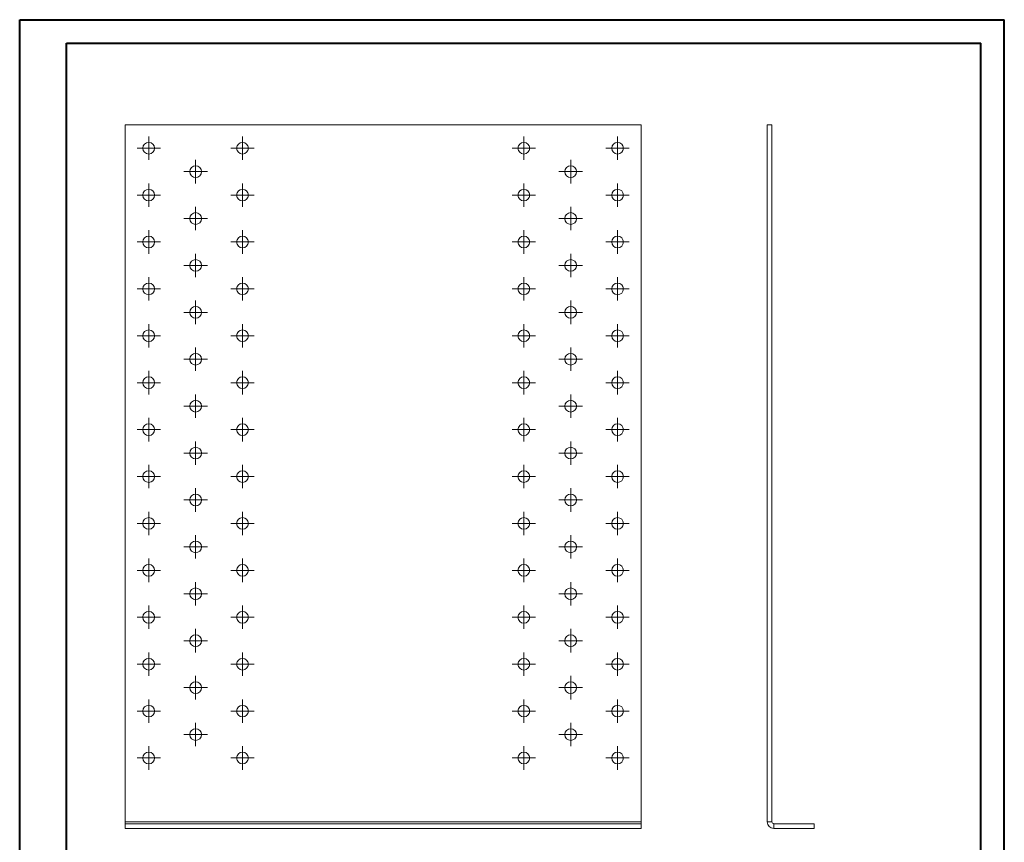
# Model space of a CAD drawing. Header units: millimetres. Extents: x 0 to 210, y 0 to 297.
# Tile 2 of 2: x 0 to 210, y 122 to 297. Entities that reach past the tile are written whole.
import ezdxf

# ---------------------------------------------------------------- set-up
doc = ezdxf.new("R2010")
doc.units = ezdxf.units.MM

# ---------------------------------------------------------------- blocks, each defined once
blk = doc.blocks.new('SW_CENTERMARKSYMBOL_0')
at = {"color": 0, "linetype": 'Continuous', "lineweight": 0}
for p, q in [((0, 1.25), (0, 2.5)), ((-1.25, 0), (-2.5, 0)), ((0, 0), (-1.25, 0)), ((0, 0), (0, 1.25)), ((0, 0), (0, -1.25)), ((0, 0), (1.25, 0)), ((1.25, 0), (2.5, 0)), ((0, -1.25), (0, -2.5))]:
    blk.add_line(p, q, dxfattribs=at)
blk = doc.blocks.new('SW_CENTERMARKSYMBOL_1')
at = {"color": 0, "linetype": 'Continuous', "lineweight": 0}
for p, q in [((0, 1.25), (0, 2.5)), ((-1.25, 0), (-2.5, 0)), ((0, 0), (-1.25, 0)), ((0, 0), (0, 1.25)), ((0, 0), (0, -1.25)), ((0, 0), (1.25, 0)), ((1.25, 0), (2.5, 0)), ((0, -1.25), (0, -2.5))]:
    blk.add_line(p, q, dxfattribs=at)
blk = doc.blocks.new('SW_CENTERMARKSYMBOL_2')
at = {"color": 0, "linetype": 'Continuous', "lineweight": 0}
for p, q in [((0, 1.25), (0, 2.5)), ((-1.25, 0), (-2.5, 0)), ((0, 0), (-1.25, 0)), ((0, 0), (0, 1.25)), ((0, 0), (0, -1.25)), ((0, 0), (1.25, 0)), ((1.25, 0), (2.5, 0)), ((0, -1.25), (0, -2.5))]:
    blk.add_line(p, q, dxfattribs=at)
blk = doc.blocks.new('SW_CENTERMARKSYMBOL_3')
at = {"color": 0, "linetype": 'Continuous', "lineweight": 0}
for p, q in [((0, 1.25), (0, 2.5)), ((-1.25, 0), (-2.5, 0)), ((0, 0), (-1.25, 0)), ((0, 0), (0, 1.25)), ((0, 0), (0, -1.25)), ((0, 0), (1.25, 0)), ((1.25, 0), (2.5, 0)), ((0, -1.25), (0, -2.5))]:
    blk.add_line(p, q, dxfattribs=at)
blk = doc.blocks.new('SW_CENTERMARKSYMBOL_4')
at = {"color": 0, "linetype": 'Continuous', "lineweight": 0}
for p, q in [((0, 1.25), (0, 2.5)), ((-1.25, 0), (-2.5, 0)), ((0, 0), (-1.25, 0)), ((0, 0), (0, 1.25)), ((0, 0), (0, -1.25)), ((0, 0), (1.25, 0)), ((1.25, 0), (2.5, 0)), ((0, -1.25), (0, -2.5))]:
    blk.add_line(p, q, dxfattribs=at)
blk = doc.blocks.new('SW_CENTERMARKSYMBOL_5')
at = {"color": 0, "linetype": 'Continuous', "lineweight": 0}
for p, q in [((0, 1.25), (0, 2.5)), ((-1.25, 0), (-2.5, 0)), ((0, 0), (-1.25, 0)), ((0, 0), (0, 1.25)), ((0, 0), (0, -1.25)), ((0, 0), (1.25, 0)), ((1.25, 0), (2.5, 0)), ((0, -1.25), (0, -2.5))]:
    blk.add_line(p, q, dxfattribs=at)
blk = doc.blocks.new('SW_CENTERMARKSYMBOL_6')
at = {"color": 0, "linetype": 'Continuous', "lineweight": 0}
for p, q in [((0, 1.25), (0, 2.5)), ((-1.25, 0), (-2.5, 0)), ((0, 0), (-1.25, 0)), ((0, 0), (0, 1.25)), ((0, 0), (0, -1.25)), ((0, 0), (1.25, 0)), ((1.25, 0), (2.5, 0)), ((0, -1.25), (0, -2.5))]:
    blk.add_line(p, q, dxfattribs=at)
blk = doc.blocks.new('SW_CENTERMARKSYMBOL_7')
at = {"color": 0, "linetype": 'Continuous', "lineweight": 0}
for p, q in [((0, 1.25), (0, 2.5)), ((-1.25, 0), (-2.5, 0)), ((0, 0), (-1.25, 0)), ((0, 0), (0, 1.25)), ((0, 0), (0, -1.25)), ((0, 0), (1.25, 0)), ((1.25, 0), (2.5, 0)), ((0, -1.25), (0, -2.5))]:
    blk.add_line(p, q, dxfattribs=at)
blk = doc.blocks.new('SW_CENTERMARKSYMBOL_8')
at = {"color": 0, "linetype": 'Continuous', "lineweight": 0}
for p, q in [((0, 1.25), (0, 2.5)), ((-1.25, 0), (-2.5, 0)), ((0, 0), (-1.25, 0)), ((0, 0), (0, 1.25)), ((0, 0), (0, -1.25)), ((0, 0), (1.25, 0)), ((1.25, 0), (2.5, 0)), ((0, -1.25), (0, -2.5))]:
    blk.add_line(p, q, dxfattribs=at)
blk = doc.blocks.new('SW_CENTERMARKSYMBOL_9')
at = {"color": 0, "linetype": 'Continuous', "lineweight": 0}
for p, q in [((0, 1.25), (0, 2.5)), ((-1.25, 0), (-2.5, 0)), ((0, 0), (-1.25, 0)), ((0, 0), (0, 1.25)), ((0, 0), (0, -1.25)), ((0, 0), (1.25, 0)), ((1.25, 0), (2.5, 0)), ((0, -1.25), (0, -2.5))]:
    blk.add_line(p, q, dxfattribs=at)
blk = doc.blocks.new('SW_CENTERMARKSYMBOL_10')
at = {"color": 0, "linetype": 'Continuous', "lineweight": 0}
for p, q in [((0, 1.25), (0, 2.5)), ((-1.25, 0), (-2.5, 0)), ((0, 0), (-1.25, 0)), ((0, 0), (0, 1.25)), ((0, 0), (0, -1.25)), ((0, 0), (1.25, 0)), ((1.25, 0), (2.5, 0)), ((0, -1.25), (0, -2.5))]:
    blk.add_line(p, q, dxfattribs=at)
blk = doc.blocks.new('SW_CENTERMARKSYMBOL_11')
at = {"color": 0, "linetype": 'Continuous', "lineweight": 0}
for p, q in [((0, 1.25), (0, 2.5)), ((-1.25, 0), (-2.5, 0)), ((0, 0), (-1.25, 0)), ((0, 0), (0, 1.25)), ((0, 0), (0, -1.25)), ((0, 0), (1.25, 0)), ((1.25, 0), (2.5, 0)), ((0, -1.25), (0, -2.5))]:
    blk.add_line(p, q, dxfattribs=at)
blk = doc.blocks.new('SW_CENTERMARKSYMBOL_12')
at = {"color": 0, "linetype": 'Continuous', "lineweight": 0}
for p, q in [((0, 1.25), (0, 2.5)), ((-1.25, 0), (-2.5, 0)), ((0, 0), (-1.25, 0)), ((0, 0), (0, 1.25)), ((0, 0), (0, -1.25)), ((0, 0), (1.25, 0)), ((1.25, 0), (2.5, 0)), ((0, -1.25), (0, -2.5))]:
    blk.add_line(p, q, dxfattribs=at)
blk = doc.blocks.new('SW_CENTERMARKSYMBOL_13')
at = {"color": 0, "linetype": 'Continuous', "lineweight": 0}
for p, q in [((0, 1.25), (0, 2.5)), ((-1.25, 0), (-2.5, 0)), ((0, 0), (-1.25, 0)), ((0, 0), (0, 1.25)), ((0, 0), (0, -1.25)), ((0, 0), (1.25, 0)), ((1.25, 0), (2.5, 0)), ((0, -1.25), (0, -2.5))]:
    blk.add_line(p, q, dxfattribs=at)
blk = doc.blocks.new('SW_CENTERMARKSYMBOL_14')
at = {"color": 0, "linetype": 'Continuous', "lineweight": 0}
for p, q in [((0, 1.25), (0, 2.5)), ((-1.25, 0), (-2.5, 0)), ((0, 0), (-1.25, 0)), ((0, 0), (0, 1.25)), ((0, 0), (0, -1.25)), ((0, 0), (1.25, 0)), ((1.25, 0), (2.5, 0)), ((0, -1.25), (0, -2.5))]:
    blk.add_line(p, q, dxfattribs=at)
blk = doc.blocks.new('SW_CENTERMARKSYMBOL_15')
at = {"color": 0, "linetype": 'Continuous', "lineweight": 0}
for p, q in [((0, 1.25), (0, 2.5)), ((-1.25, 0), (-2.5, 0)), ((0, 0), (-1.25, 0)), ((0, 0), (0, 1.25)), ((0, 0), (0, -1.25)), ((0, 0), (1.25, 0)), ((1.25, 0), (2.5, 0)), ((0, -1.25), (0, -2.5))]:
    blk.add_line(p, q, dxfattribs=at)
blk = doc.blocks.new('SW_CENTERMARKSYMBOL_16')
at = {"color": 0, "linetype": 'Continuous', "lineweight": 0}
for p, q in [((0, 1.25), (0, 2.5)), ((-1.25, 0), (-2.5, 0)), ((0, 0), (-1.25, 0)), ((0, 0), (0, 1.25)), ((0, 0), (0, -1.25)), ((0, 0), (1.25, 0)), ((1.25, 0), (2.5, 0)), ((0, -1.25), (0, -2.5))]:
    blk.add_line(p, q, dxfattribs=at)
blk = doc.blocks.new('SW_CENTERMARKSYMBOL_17')
at = {"color": 0, "linetype": 'Continuous', "lineweight": 0}
for p, q in [((0, 1.25), (0, 2.5)), ((-1.25, 0), (-2.5, 0)), ((0, 0), (-1.25, 0)), ((0, 0), (0, 1.25)), ((0, 0), (0, -1.25)), ((0, 0), (1.25, 0)), ((1.25, 0), (2.5, 0)), ((0, -1.25), (0, -2.5))]:
    blk.add_line(p, q, dxfattribs=at)
blk = doc.blocks.new('SW_CENTERMARKSYMBOL_18')
at = {"color": 0, "linetype": 'Continuous', "lineweight": 0}
for p, q in [((0, 1.25), (0, 2.5)), ((-1.25, 0), (-2.5, 0)), ((0, 0), (-1.25, 0)), ((0, 0), (0, 1.25)), ((0, 0), (0, -1.25)), ((0, 0), (1.25, 0)), ((1.25, 0), (2.5, 0)), ((0, -1.25), (0, -2.5))]:
    blk.add_line(p, q, dxfattribs=at)
blk = doc.blocks.new('SW_CENTERMARKSYMBOL_19')
at = {"color": 0, "linetype": 'Continuous', "lineweight": 0}
for p, q in [((0, 1.25), (0, 2.5)), ((-1.25, 0), (-2.5, 0)), ((0, 0), (-1.25, 0)), ((0, 0), (0, 1.25)), ((0, 0), (0, -1.25)), ((0, 0), (1.25, 0)), ((1.25, 0), (2.5, 0)), ((0, -1.25), (0, -2.5))]:
    blk.add_line(p, q, dxfattribs=at)
blk = doc.blocks.new('SW_CENTERMARKSYMBOL_20')
at = {"color": 0, "linetype": 'Continuous', "lineweight": 0}
for p, q in [((0, 1.25), (0, 2.5)), ((-1.25, 0), (-2.5, 0)), ((0, 0), (-1.25, 0)), ((0, 0), (0, 1.25)), ((0, 0), (0, -1.25)), ((0, 0), (1.25, 0)), ((1.25, 0), (2.5, 0)), ((0, -1.25), (0, -2.5))]:
    blk.add_line(p, q, dxfattribs=at)
blk = doc.blocks.new('SW_CENTERMARKSYMBOL_21')
at = {"color": 0, "linetype": 'Continuous', "lineweight": 0}
for p, q in [((0, 1.25), (0, 2.5)), ((-1.25, 0), (-2.5, 0)), ((0, 0), (-1.25, 0)), ((0, 0), (0, 1.25)), ((0, 0), (0, -1.25)), ((0, 0), (1.25, 0)), ((1.25, 0), (2.5, 0)), ((0, -1.25), (0, -2.5))]:
    blk.add_line(p, q, dxfattribs=at)
blk = doc.blocks.new('SW_CENTERMARKSYMBOL_22')
at = {"color": 0, "linetype": 'Continuous', "lineweight": 0}
for p, q in [((0, 1.25), (0, 2.5)), ((-1.25, 0), (-2.5, 0)), ((0, 0), (-1.25, 0)), ((0, 0), (0, 1.25)), ((0, 0), (0, -1.25)), ((0, 0), (1.25, 0)), ((1.25, 0), (2.5, 0)), ((0, -1.25), (0, -2.5))]:
    blk.add_line(p, q, dxfattribs=at)
blk = doc.blocks.new('SW_CENTERMARKSYMBOL_23')
at = {"color": 0, "linetype": 'Continuous', "lineweight": 0}
for p, q in [((0, 1.25), (0, 2.5)), ((-1.25, 0), (-2.5, 0)), ((0, 0), (-1.25, 0)), ((0, 0), (0, 1.25)), ((0, 0), (0, -1.25)), ((0, 0), (1.25, 0)), ((1.25, 0), (2.5, 0)), ((0, -1.25), (0, -2.5))]:
    blk.add_line(p, q, dxfattribs=at)
blk = doc.blocks.new('SW_CENTERMARKSYMBOL_24')
at = {"color": 0, "linetype": 'Continuous', "lineweight": 0}
for p, q in [((0, 1.25), (0, 2.5)), ((-1.25, 0), (-2.5, 0)), ((0, 0), (-1.25, 0)), ((0, 0), (0, 1.25)), ((0, 0), (0, -1.25)), ((0, 0), (1.25, 0)), ((1.25, 0), (2.5, 0)), ((0, -1.25), (0, -2.5))]:
    blk.add_line(p, q, dxfattribs=at)
blk = doc.blocks.new('SW_CENTERMARKSYMBOL_25')
at = {"color": 0, "linetype": 'Continuous', "lineweight": 0}
for p, q in [((0, 1.25), (0, 2.5)), ((-1.25, 0), (-2.5, 0)), ((0, 0), (-1.25, 0)), ((0, 0), (0, 1.25)), ((0, 0), (0, -1.25)), ((0, 0), (1.25, 0)), ((1.25, 0), (2.5, 0)), ((0, -1.25), (0, -2.5))]:
    blk.add_line(p, q, dxfattribs=at)
blk = doc.blocks.new('SW_CENTERMARKSYMBOL_26')
at = {"color": 0, "linetype": 'Continuous', "lineweight": 0}
for p, q in [((0, 1.25), (0, 2.5)), ((-1.25, 0), (-2.5, 0)), ((0, 0), (-1.25, 0)), ((0, 0), (0, 1.25)), ((0, 0), (0, -1.25)), ((0, 0), (1.25, 0)), ((1.25, 0), (2.5, 0)), ((0, -1.25), (0, -2.5))]:
    blk.add_line(p, q, dxfattribs=at)
blk = doc.blocks.new('SW_CENTERMARKSYMBOL_27')
at = {"color": 0, "linetype": 'Continuous', "lineweight": 0}
for p, q in [((0, 1.25), (0, 2.5)), ((-1.25, 0), (-2.5, 0)), ((0, 0), (-1.25, 0)), ((0, 0), (0, 1.25)), ((0, 0), (0, -1.25)), ((0, 0), (1.25, 0)), ((1.25, 0), (2.5, 0)), ((0, -1.25), (0, -2.5))]:
    blk.add_line(p, q, dxfattribs=at)
blk = doc.blocks.new('SW_CENTERMARKSYMBOL_28')
at = {"color": 0, "linetype": 'Continuous', "lineweight": 0}
for p, q in [((0, 1.25), (0, 2.5)), ((-1.25, 0), (-2.5, 0)), ((0, 0), (-1.25, 0)), ((0, 0), (0, 1.25)), ((0, 0), (0, -1.25)), ((0, 0), (1.25, 0)), ((1.25, 0), (2.5, 0)), ((0, -1.25), (0, -2.5))]:
    blk.add_line(p, q, dxfattribs=at)
blk = doc.blocks.new('SW_CENTERMARKSYMBOL_29')
at = {"color": 0, "linetype": 'Continuous', "lineweight": 0}
for p, q in [((0, 1.25), (0, 2.5)), ((-1.25, 0), (-2.5, 0)), ((0, 0), (-1.25, 0)), ((0, 0), (0, 1.25)), ((0, 0), (0, -1.25)), ((0, 0), (1.25, 0)), ((1.25, 0), (2.5, 0)), ((0, -1.25), (0, -2.5))]:
    blk.add_line(p, q, dxfattribs=at)
blk = doc.blocks.new('SW_CENTERMARKSYMBOL_30')
at = {"color": 0, "linetype": 'Continuous', "lineweight": 0}
for p, q in [((0, 1.25), (0, 2.5)), ((-1.25, 0), (-2.5, 0)), ((0, 0), (-1.25, 0)), ((0, 0), (0, 1.25)), ((0, 0), (0, -1.25)), ((0, 0), (1.25, 0)), ((1.25, 0), (2.5, 0)), ((0, -1.25), (0, -2.5))]:
    blk.add_line(p, q, dxfattribs=at)
blk = doc.blocks.new('SW_CENTERMARKSYMBOL_31')
at = {"color": 0, "linetype": 'Continuous', "lineweight": 0}
for p, q in [((0, 1.25), (0, 2.5)), ((-1.25, 0), (-2.5, 0)), ((0, 0), (-1.25, 0)), ((0, 0), (0, 1.25)), ((0, 0), (0, -1.25)), ((0, 0), (1.25, 0)), ((1.25, 0), (2.5, 0)), ((0, -1.25), (0, -2.5))]:
    blk.add_line(p, q, dxfattribs=at)
blk = doc.blocks.new('SW_CENTERMARKSYMBOL_32')
at = {"color": 0, "linetype": 'Continuous', "lineweight": 0}
for p, q in [((0, 1.25), (0, 2.5)), ((-1.25, 0), (-2.5, 0)), ((0, 0), (-1.25, 0)), ((0, 0), (0, 1.25)), ((0, 0), (0, -1.25)), ((0, 0), (1.25, 0)), ((1.25, 0), (2.5, 0)), ((0, -1.25), (0, -2.5))]:
    blk.add_line(p, q, dxfattribs=at)
blk = doc.blocks.new('SW_CENTERMARKSYMBOL_33')
at = {"color": 0, "linetype": 'Continuous', "lineweight": 0}
for p, q in [((0, 1.25), (0, 2.5)), ((-1.25, 0), (-2.5, 0)), ((0, 0), (-1.25, 0)), ((0, 0), (0, 1.25)), ((0, 0), (0, -1.25)), ((0, 0), (1.25, 0)), ((1.25, 0), (2.5, 0)), ((0, -1.25), (0, -2.5))]:
    blk.add_line(p, q, dxfattribs=at)
blk = doc.blocks.new('SW_CENTERMARKSYMBOL_34')
at = {"color": 0, "linetype": 'Continuous', "lineweight": 0}
for p, q in [((0, 1.25), (0, 2.5)), ((-1.25, 0), (-2.5, 0)), ((0, 0), (-1.25, 0)), ((0, 0), (0, 1.25)), ((0, 0), (0, -1.25)), ((0, 0), (1.25, 0)), ((1.25, 0), (2.5, 0)), ((0, -1.25), (0, -2.5))]:
    blk.add_line(p, q, dxfattribs=at)
blk = doc.blocks.new('SW_CENTERMARKSYMBOL_35')
at = {"color": 0, "linetype": 'Continuous', "lineweight": 0}
for p, q in [((0, 1.25), (0, 2.5)), ((-1.25, 0), (-2.5, 0)), ((0, 0), (-1.25, 0)), ((0, 0), (0, 1.25)), ((0, 0), (0, -1.25)), ((0, 0), (1.25, 0)), ((1.25, 0), (2.5, 0)), ((0, -1.25), (0, -2.5))]:
    blk.add_line(p, q, dxfattribs=at)
blk = doc.blocks.new('SW_CENTERMARKSYMBOL_36')
at = {"color": 0, "linetype": 'Continuous', "lineweight": 0}
for p, q in [((0, 1.25), (0, 2.5)), ((-1.25, 0), (-2.5, 0)), ((0, 0), (-1.25, 0)), ((0, 0), (0, 1.25)), ((0, 0), (0, -1.25)), ((0, 0), (1.25, 0)), ((1.25, 0), (2.5, 0)), ((0, -1.25), (0, -2.5))]:
    blk.add_line(p, q, dxfattribs=at)
blk = doc.blocks.new('SW_CENTERMARKSYMBOL_37')
at = {"color": 0, "linetype": 'Continuous', "lineweight": 0}
for p, q in [((0, 1.25), (0, 2.5)), ((-1.25, 0), (-2.5, 0)), ((0, 0), (-1.25, 0)), ((0, 0), (0, 1.25)), ((0, 0), (0, -1.25)), ((0, 0), (1.25, 0)), ((1.25, 0), (2.5, 0)), ((0, -1.25), (0, -2.5))]:
    blk.add_line(p, q, dxfattribs=at)
blk = doc.blocks.new('SW_CENTERMARKSYMBOL_38')
at = {"color": 0, "linetype": 'Continuous', "lineweight": 0}
for p, q in [((0, 1.25), (0, 2.5)), ((-1.25, 0), (-2.5, 0)), ((0, 0), (-1.25, 0)), ((0, 0), (0, 1.25)), ((0, 0), (0, -1.25)), ((0, 0), (1.25, 0)), ((1.25, 0), (2.5, 0)), ((0, -1.25), (0, -2.5))]:
    blk.add_line(p, q, dxfattribs=at)
blk = doc.blocks.new('SW_CENTERMARKSYMBOL_39')
at = {"color": 0, "linetype": 'Continuous', "lineweight": 0}
for p, q in [((0, 1.25), (0, 2.5)), ((-1.25, 0), (-2.5, 0)), ((0, 0), (-1.25, 0)), ((0, 0), (0, 1.25)), ((0, 0), (0, -1.25)), ((0, 0), (1.25, 0)), ((1.25, 0), (2.5, 0)), ((0, -1.25), (0, -2.5))]:
    blk.add_line(p, q, dxfattribs=at)
blk = doc.blocks.new('SW_CENTERMARKSYMBOL_40')
at = {"color": 0, "linetype": 'Continuous', "lineweight": 0}
for p, q in [((0, 1.25), (0, 2.5)), ((-1.25, 0), (-2.5, 0)), ((0, 0), (-1.25, 0)), ((0, 0), (0, 1.25)), ((0, 0), (0, -1.25)), ((0, 0), (1.25, 0)), ((1.25, 0), (2.5, 0)), ((0, -1.25), (0, -2.5))]:
    blk.add_line(p, q, dxfattribs=at)
blk = doc.blocks.new('SW_CENTERMARKSYMBOL_41')
at = {"color": 0, "linetype": 'Continuous', "lineweight": 0}
for p, q in [((0, 1.25), (0, 2.5)), ((-1.25, 0), (-2.5, 0)), ((0, 0), (-1.25, 0)), ((0, 0), (0, 1.25)), ((0, 0), (0, -1.25)), ((0, 0), (1.25, 0)), ((1.25, 0), (2.5, 0)), ((0, -1.25), (0, -2.5))]:
    blk.add_line(p, q, dxfattribs=at)
blk = doc.blocks.new('SW_CENTERMARKSYMBOL_42')
at = {"color": 0, "linetype": 'Continuous', "lineweight": 0}
for p, q in [((0, 1.25), (0, 2.5)), ((-1.25, 0), (-2.5, 0)), ((0, 0), (-1.25, 0)), ((0, 0), (0, 1.25)), ((0, 0), (0, -1.25)), ((0, 0), (1.25, 0)), ((1.25, 0), (2.5, 0)), ((0, -1.25), (0, -2.5))]:
    blk.add_line(p, q, dxfattribs=at)
blk = doc.blocks.new('SW_CENTERMARKSYMBOL_43')
at = {"color": 0, "linetype": 'Continuous', "lineweight": 0}
for p, q in [((0, 1.25), (0, 2.5)), ((-1.25, 0), (-2.5, 0)), ((0, 0), (-1.25, 0)), ((0, 0), (0, 1.25)), ((0, 0), (0, -1.25)), ((0, 0), (1.25, 0)), ((1.25, 0), (2.5, 0)), ((0, -1.25), (0, -2.5))]:
    blk.add_line(p, q, dxfattribs=at)
blk = doc.blocks.new('SW_CENTERMARKSYMBOL_44')
at = {"color": 0, "linetype": 'Continuous', "lineweight": 0}
for p, q in [((0, 1.25), (0, 2.5)), ((-1.25, 0), (-2.5, 0)), ((0, 0), (-1.25, 0)), ((0, 0), (0, 1.25)), ((0, 0), (0, -1.25)), ((0, 0), (1.25, 0)), ((1.25, 0), (2.5, 0)), ((0, -1.25), (0, -2.5))]:
    blk.add_line(p, q, dxfattribs=at)
blk = doc.blocks.new('SW_CENTERMARKSYMBOL_45')
at = {"color": 0, "linetype": 'Continuous', "lineweight": 0}
for p, q in [((0, 1.25), (0, 2.5)), ((-1.25, 0), (-2.5, 0)), ((0, 0), (-1.25, 0)), ((0, 0), (0, 1.25)), ((0, 0), (0, -1.25)), ((0, 0), (1.25, 0)), ((1.25, 0), (2.5, 0)), ((0, -1.25), (0, -2.5))]:
    blk.add_line(p, q, dxfattribs=at)
blk = doc.blocks.new('SW_CENTERMARKSYMBOL_46')
at = {"color": 0, "linetype": 'Continuous', "lineweight": 0}
for p, q in [((0, 1.25), (0, 2.5)), ((-1.25, 0), (-2.5, 0)), ((0, 0), (-1.25, 0)), ((0, 0), (0, 1.25)), ((0, 0), (0, -1.25)), ((0, 0), (1.25, 0)), ((1.25, 0), (2.5, 0)), ((0, -1.25), (0, -2.5))]:
    blk.add_line(p, q, dxfattribs=at)
blk = doc.blocks.new('SW_CENTERMARKSYMBOL_47')
at = {"color": 0, "linetype": 'Continuous', "lineweight": 0}
for p, q in [((0, 1.25), (0, 2.5)), ((-1.25, 0), (-2.5, 0)), ((0, 0), (-1.25, 0)), ((0, 0), (0, 1.25)), ((0, 0), (0, -1.25)), ((0, 0), (1.25, 0)), ((1.25, 0), (2.5, 0)), ((0, -1.25), (0, -2.5))]:
    blk.add_line(p, q, dxfattribs=at)
blk = doc.blocks.new('SW_CENTERMARKSYMBOL_48')
at = {"color": 0, "linetype": 'Continuous', "lineweight": 0}
for p, q in [((0, 1.25), (0, 2.5)), ((-1.25, 0), (-2.5, 0)), ((0, 0), (-1.25, 0)), ((0, 0), (0, 1.25)), ((0, 0), (0, -1.25)), ((0, 0), (1.25, 0)), ((1.25, 0), (2.5, 0)), ((0, -1.25), (0, -2.5))]:
    blk.add_line(p, q, dxfattribs=at)
blk = doc.blocks.new('SW_CENTERMARKSYMBOL_49')
at = {"color": 0, "linetype": 'Continuous', "lineweight": 0}
for p, q in [((0, 1.25), (0, 2.5)), ((-1.25, 0), (-2.5, 0)), ((0, 0), (-1.25, 0)), ((0, 0), (0, 1.25)), ((0, 0), (0, -1.25)), ((0, 0), (1.25, 0)), ((1.25, 0), (2.5, 0)), ((0, -1.25), (0, -2.5))]:
    blk.add_line(p, q, dxfattribs=at)
blk = doc.blocks.new('SW_CENTERMARKSYMBOL_50')
at = {"color": 0, "linetype": 'Continuous', "lineweight": 0}
for p, q in [((0, 1.25), (0, 2.5)), ((-1.25, 0), (-2.5, 0)), ((0, 0), (-1.25, 0)), ((0, 0), (0, 1.25)), ((0, 0), (0, -1.25)), ((0, 0), (1.25, 0)), ((1.25, 0), (2.5, 0)), ((0, -1.25), (0, -2.5))]:
    blk.add_line(p, q, dxfattribs=at)
blk = doc.blocks.new('SW_CENTERMARKSYMBOL_51')
at = {"color": 0, "linetype": 'Continuous', "lineweight": 0}
for p, q in [((0, 1.25), (0, 2.5)), ((-1.25, 0), (-2.5, 0)), ((0, 0), (-1.25, 0)), ((0, 0), (0, 1.25)), ((0, 0), (0, -1.25)), ((0, 0), (1.25, 0)), ((1.25, 0), (2.5, 0)), ((0, -1.25), (0, -2.5))]:
    blk.add_line(p, q, dxfattribs=at)
blk = doc.blocks.new('SW_CENTERMARKSYMBOL_52')
at = {"color": 0, "linetype": 'Continuous', "lineweight": 0}
for p, q in [((0, 1.25), (0, 2.5)), ((-1.25, 0), (-2.5, 0)), ((0, 0), (-1.25, 0)), ((0, 0), (0, 1.25)), ((0, 0), (0, -1.25)), ((0, 0), (1.25, 0)), ((1.25, 0), (2.5, 0)), ((0, -1.25), (0, -2.5))]:
    blk.add_line(p, q, dxfattribs=at)
blk = doc.blocks.new('SW_CENTERMARKSYMBOL_53')
at = {"color": 0, "linetype": 'Continuous', "lineweight": 0}
for p, q in [((0, 1.25), (0, 2.5)), ((-1.25, 0), (-2.5, 0)), ((0, 0), (-1.25, 0)), ((0, 0), (0, 1.25)), ((0, 0), (0, -1.25)), ((0, 0), (1.25, 0)), ((1.25, 0), (2.5, 0)), ((0, -1.25), (0, -2.5))]:
    blk.add_line(p, q, dxfattribs=at)
blk = doc.blocks.new('SW_CENTERMARKSYMBOL_54')
at = {"color": 0, "linetype": 'Continuous', "lineweight": 0}
for p, q in [((0, 1.25), (0, 2.5)), ((-1.25, 0), (-2.5, 0)), ((0, 0), (-1.25, 0)), ((0, 0), (0, 1.25)), ((0, 0), (0, -1.25)), ((0, 0), (1.25, 0)), ((1.25, 0), (2.5, 0)), ((0, -1.25), (0, -2.5))]:
    blk.add_line(p, q, dxfattribs=at)
blk = doc.blocks.new('SW_CENTERMARKSYMBOL_55')
at = {"color": 0, "linetype": 'Continuous', "lineweight": 0}
for p, q in [((0, 1.25), (0, 2.5)), ((-1.25, 0), (-2.5, 0)), ((0, 0), (-1.25, 0)), ((0, 0), (0, 1.25)), ((0, 0), (0, -1.25)), ((0, 0), (1.25, 0)), ((1.25, 0), (2.5, 0)), ((0, -1.25), (0, -2.5))]:
    blk.add_line(p, q, dxfattribs=at)
blk = doc.blocks.new('SW_CENTERMARKSYMBOL_56')
at = {"color": 0, "linetype": 'Continuous', "lineweight": 0}
for p, q in [((0, 1.25), (0, 2.5)), ((-1.25, 0), (-2.5, 0)), ((0, 0), (-1.25, 0)), ((0, 0), (0, 1.25)), ((0, 0), (0, -1.25)), ((0, 0), (1.25, 0)), ((1.25, 0), (2.5, 0)), ((0, -1.25), (0, -2.5))]:
    blk.add_line(p, q, dxfattribs=at)
blk = doc.blocks.new('SW_CENTERMARKSYMBOL_57')
at = {"color": 0, "linetype": 'Continuous', "lineweight": 0}
for p, q in [((0, 1.25), (0, 2.5)), ((-1.25, 0), (-2.5, 0)), ((0, 0), (-1.25, 0)), ((0, 0), (0, 1.25)), ((0, 0), (0, -1.25)), ((0, 0), (1.25, 0)), ((1.25, 0), (2.5, 0)), ((0, -1.25), (0, -2.5))]:
    blk.add_line(p, q, dxfattribs=at)
blk = doc.blocks.new('SW_CENTERMARKSYMBOL_58')
at = {"color": 0, "linetype": 'Continuous', "lineweight": 0}
for p, q in [((0, 1.25), (0, 2.5)), ((-1.25, 0), (-2.5, 0)), ((0, 0), (-1.25, 0)), ((0, 0), (0, 1.25)), ((0, 0), (0, -1.25)), ((0, 0), (1.25, 0)), ((1.25, 0), (2.5, 0)), ((0, -1.25), (0, -2.5))]:
    blk.add_line(p, q, dxfattribs=at)
blk = doc.blocks.new('SW_CENTERMARKSYMBOL_59')
at = {"color": 0, "linetype": 'Continuous', "lineweight": 0}
for p, q in [((0, 1.25), (0, 2.5)), ((-1.25, 0), (-2.5, 0)), ((0, 0), (-1.25, 0)), ((0, 0), (0, 1.25)), ((0, 0), (0, -1.25)), ((0, 0), (1.25, 0)), ((1.25, 0), (2.5, 0)), ((0, -1.25), (0, -2.5))]:
    blk.add_line(p, q, dxfattribs=at)
blk = doc.blocks.new('SW_CENTERMARKSYMBOL_60')
at = {"color": 0, "linetype": 'Continuous', "lineweight": 0}
for p, q in [((0, 1.25), (0, 2.5)), ((-1.25, 0), (-2.5, 0)), ((0, 0), (-1.25, 0)), ((0, 0), (0, 1.25)), ((0, 0), (0, -1.25)), ((0, 0), (1.25, 0)), ((1.25, 0), (2.5, 0)), ((0, -1.25), (0, -2.5))]:
    blk.add_line(p, q, dxfattribs=at)
blk = doc.blocks.new('SW_CENTERMARKSYMBOL_61')
at = {"color": 0, "linetype": 'Continuous', "lineweight": 0}
for p, q in [((0, 1.25), (0, 2.5)), ((-1.25, 0), (-2.5, 0)), ((0, 0), (-1.25, 0)), ((0, 0), (0, 1.25)), ((0, 0), (0, -1.25)), ((0, 0), (1.25, 0)), ((1.25, 0), (2.5, 0)), ((0, -1.25), (0, -2.5))]:
    blk.add_line(p, q, dxfattribs=at)
blk = doc.blocks.new('SW_CENTERMARKSYMBOL_62')
at = {"color": 0, "linetype": 'Continuous', "lineweight": 0}
for p, q in [((0, 1.25), (0, 2.5)), ((-1.25, 0), (-2.5, 0)), ((0, 0), (-1.25, 0)), ((0, 0), (0, 1.25)), ((0, 0), (0, -1.25)), ((0, 0), (1.25, 0)), ((1.25, 0), (2.5, 0)), ((0, -1.25), (0, -2.5))]:
    blk.add_line(p, q, dxfattribs=at)
blk = doc.blocks.new('SW_CENTERMARKSYMBOL_63')
at = {"color": 0, "linetype": 'Continuous', "lineweight": 0}
for p, q in [((0, 1.25), (0, 2.5)), ((-1.25, 0), (-2.5, 0)), ((0, 0), (-1.25, 0)), ((0, 0), (0, 1.25)), ((0, 0), (0, -1.25)), ((0, 0), (1.25, 0)), ((1.25, 0), (2.5, 0)), ((0, -1.25), (0, -2.5))]:
    blk.add_line(p, q, dxfattribs=at)
blk = doc.blocks.new('SW_CENTERMARKSYMBOL_64')
at = {"color": 0, "linetype": 'Continuous', "lineweight": 0}
for p, q in [((0, 1.25), (0, 2.5)), ((-1.25, 0), (-2.5, 0)), ((0, 0), (-1.25, 0)), ((0, 0), (0, 1.25)), ((0, 0), (0, -1.25)), ((0, 0), (1.25, 0)), ((1.25, 0), (2.5, 0)), ((0, -1.25), (0, -2.5))]:
    blk.add_line(p, q, dxfattribs=at)
blk = doc.blocks.new('SW_CENTERMARKSYMBOL_65')
at = {"color": 0, "linetype": 'Continuous', "lineweight": 0}
for p, q in [((0, 1.25), (0, 2.5)), ((-1.25, 0), (-2.5, 0)), ((0, 0), (-1.25, 0)), ((0, 0), (0, 1.25)), ((0, 0), (0, -1.25)), ((0, 0), (1.25, 0)), ((1.25, 0), (2.5, 0)), ((0, -1.25), (0, -2.5))]:
    blk.add_line(p, q, dxfattribs=at)
blk = doc.blocks.new('SW_CENTERMARKSYMBOL_66')
at = {"color": 0, "linetype": 'Continuous', "lineweight": 0}
for p, q in [((0, 1.25), (0, 2.5)), ((-1.25, 0), (-2.5, 0)), ((0, 0), (-1.25, 0)), ((0, 0), (0, 1.25)), ((0, 0), (0, -1.25)), ((0, 0), (1.25, 0)), ((1.25, 0), (2.5, 0)), ((0, -1.25), (0, -2.5))]:
    blk.add_line(p, q, dxfattribs=at)
blk = doc.blocks.new('SW_CENTERMARKSYMBOL_67')
at = {"color": 0, "linetype": 'Continuous', "lineweight": 0}
for p, q in [((0, 1.25), (0, 2.5)), ((-1.25, 0), (-2.5, 0)), ((0, 0), (-1.25, 0)), ((0, 0), (0, 1.25)), ((0, 0), (0, -1.25)), ((0, 0), (1.25, 0)), ((1.25, 0), (2.5, 0)), ((0, -1.25), (0, -2.5))]:
    blk.add_line(p, q, dxfattribs=at)
blk = doc.blocks.new('SW_CENTERMARKSYMBOL_68')
at = {"color": 0, "linetype": 'Continuous', "lineweight": 0}
for p, q in [((0, 1.25), (0, 2.5)), ((-1.25, 0), (-2.5, 0)), ((0, 0), (-1.25, 0)), ((0, 0), (0, 1.25)), ((0, 0), (0, -1.25)), ((0, 0), (1.25, 0)), ((1.25, 0), (2.5, 0)), ((0, -1.25), (0, -2.5))]:
    blk.add_line(p, q, dxfattribs=at)
blk = doc.blocks.new('SW_CENTERMARKSYMBOL_69')
at = {"color": 0, "linetype": 'Continuous', "lineweight": 0}
for p, q in [((0, 1.25), (0, 2.5)), ((-1.25, 0), (-2.5, 0)), ((0, 0), (-1.25, 0)), ((0, 0), (0, 1.25)), ((0, 0), (0, -1.25)), ((0, 0), (1.25, 0)), ((1.25, 0), (2.5, 0)), ((0, -1.25), (0, -2.5))]:
    blk.add_line(p, q, dxfattribs=at)
blk = doc.blocks.new('SW_CENTERMARKSYMBOL_70')
at = {"color": 0, "linetype": 'Continuous', "lineweight": 0}
for p, q in [((0, 1.25), (0, 2.5)), ((-1.25, 0), (-2.5, 0)), ((0, 0), (-1.25, 0)), ((0, 0), (0, 1.25)), ((0, 0), (0, -1.25)), ((0, 0), (1.25, 0)), ((1.25, 0), (2.5, 0)), ((0, -1.25), (0, -2.5))]:
    blk.add_line(p, q, dxfattribs=at)
blk = doc.blocks.new('SW_CENTERMARKSYMBOL_71')
at = {"color": 0, "linetype": 'Continuous', "lineweight": 0}
for p, q in [((0, 1.25), (0, 2.5)), ((-1.25, 0), (-2.5, 0)), ((0, 0), (-1.25, 0)), ((0, 0), (0, 1.25)), ((0, 0), (0, -1.25)), ((0, 0), (1.25, 0)), ((1.25, 0), (2.5, 0)), ((0, -1.25), (0, -2.5))]:
    blk.add_line(p, q, dxfattribs=at)
blk = doc.blocks.new('SW_CENTERMARKSYMBOL_72')
at = {"color": 0, "linetype": 'Continuous', "lineweight": 0}
for p, q in [((0, 1.25), (0, 2.5)), ((-1.25, 0), (-2.5, 0)), ((0, 0), (-1.25, 0)), ((0, 0), (0, 1.25)), ((0, 0), (0, -1.25)), ((0, 0), (1.25, 0)), ((1.25, 0), (2.5, 0)), ((0, -1.25), (0, -2.5))]:
    blk.add_line(p, q, dxfattribs=at)
blk = doc.blocks.new('SW_CENTERMARKSYMBOL_73')
at = {"color": 0, "linetype": 'Continuous', "lineweight": 0}
for p, q in [((0, 1.25), (0, 2.5)), ((-1.25, 0), (-2.5, 0)), ((0, 0), (-1.25, 0)), ((0, 0), (0, 1.25)), ((0, 0), (0, -1.25)), ((0, 0), (1.25, 0)), ((1.25, 0), (2.5, 0)), ((0, -1.25), (0, -2.5))]:
    blk.add_line(p, q, dxfattribs=at)
blk = doc.blocks.new('SW_CENTERMARKSYMBOL_74')
at = {"color": 0, "linetype": 'Continuous', "lineweight": 0}
for p, q in [((0, 1.25), (0, 2.5)), ((-1.25, 0), (-2.5, 0)), ((0, 0), (-1.25, 0)), ((0, 0), (0, 1.25)), ((0, 0), (0, -1.25)), ((0, 0), (1.25, 0)), ((1.25, 0), (2.5, 0)), ((0, -1.25), (0, -2.5))]:
    blk.add_line(p, q, dxfattribs=at)
blk = doc.blocks.new('SW_CENTERMARKSYMBOL_75')
at = {"color": 0, "linetype": 'Continuous', "lineweight": 0}
for p, q in [((0, 1.25), (0, 2.5)), ((-1.25, 0), (-2.5, 0)), ((0, 0), (-1.25, 0)), ((0, 0), (0, 1.25)), ((0, 0), (0, -1.25)), ((0, 0), (1.25, 0)), ((1.25, 0), (2.5, 0)), ((0, -1.25), (0, -2.5))]:
    blk.add_line(p, q, dxfattribs=at)
blk = doc.blocks.new('SW_CENTERMARKSYMBOL_76')
at = {"color": 0, "linetype": 'Continuous', "lineweight": 0}
for p, q in [((0, 1.25), (0, 2.5)), ((-1.25, 0), (-2.5, 0)), ((0, 0), (-1.25, 0)), ((0, 0), (0, 1.25)), ((0, 0), (0, -1.25)), ((0, 0), (1.25, 0)), ((1.25, 0), (2.5, 0)), ((0, -1.25), (0, -2.5))]:
    blk.add_line(p, q, dxfattribs=at)
blk = doc.blocks.new('SW_CENTERMARKSYMBOL_77')
at = {"color": 0, "linetype": 'Continuous', "lineweight": 0}
for p, q in [((0, 1.25), (0, 2.5)), ((-1.25, 0), (-2.5, 0)), ((0, 0), (-1.25, 0)), ((0, 0), (0, 1.25)), ((0, 0), (0, -1.25)), ((0, 0), (1.25, 0)), ((1.25, 0), (2.5, 0)), ((0, -1.25), (0, -2.5))]:
    blk.add_line(p, q, dxfattribs=at)
blk = doc.blocks.new('SW_CENTERMARKSYMBOL_78')
at = {"color": 0, "linetype": 'Continuous', "lineweight": 0}
for p, q in [((0, 1.25), (0, 2.5)), ((-1.25, 0), (-2.5, 0)), ((0, 0), (-1.25, 0)), ((0, 0), (0, 1.25)), ((0, 0), (0, -1.25)), ((0, 0), (1.25, 0)), ((1.25, 0), (2.5, 0)), ((0, -1.25), (0, -2.5))]:
    blk.add_line(p, q, dxfattribs=at)
blk = doc.blocks.new('SW_CENTERMARKSYMBOL_79')
at = {"color": 0, "linetype": 'Continuous', "lineweight": 0}
for p, q in [((0, 1.25), (0, 2.5)), ((-1.25, 0), (-2.5, 0)), ((0, 0), (-1.25, 0)), ((0, 0), (0, 1.25)), ((0, 0), (0, -1.25)), ((0, 0), (1.25, 0)), ((1.25, 0), (2.5, 0)), ((0, -1.25), (0, -2.5))]:
    blk.add_line(p, q, dxfattribs=at)
blk = doc.blocks.new('SW_CENTERMARKSYMBOL_80')
at = {"color": 0, "linetype": 'Continuous', "lineweight": 0}
for p, q in [((0, 1.25), (0, 2.5)), ((-1.25, 0), (-2.5, 0)), ((0, 0), (-1.25, 0)), ((0, 0), (0, 1.25)), ((0, 0), (0, -1.25)), ((0, 0), (1.25, 0)), ((1.25, 0), (2.5, 0)), ((0, -1.25), (0, -2.5))]:
    blk.add_line(p, q, dxfattribs=at)
blk = doc.blocks.new('SW_CENTERMARKSYMBOL_81')
at = {"color": 0, "linetype": 'Continuous', "lineweight": 0}
for p, q in [((0, 1.25), (0, 2.5)), ((-1.25, 0), (-2.5, 0)), ((0, 0), (-1.25, 0)), ((0, 0), (0, 1.25)), ((0, 0), (0, -1.25)), ((0, 0), (1.25, 0)), ((1.25, 0), (2.5, 0)), ((0, -1.25), (0, -2.5))]:
    blk.add_line(p, q, dxfattribs=at)

msp = doc.modelspace()

# ---------------------------------------------------------------- linework, layer by layer
at = {"color": 7, "linetype": 'Continuous', "lineweight": 40}
for p, q in [((0.08, 0.21), (0.08, 297.21)), ((0.08, 297.21), (210.08, 297.21)), ((210.08, 0.21), (210.08, 297.21)), ((210.08, 292.21), (210.08, 297.21)), ((10.08, 292.21), (205.08, 292.21)), ((10.08, 5.21), (10.08, 292.21)), ((205.08, 5.21), (205.08, 292.21))]:
    msp.add_line(p, q, dxfattribs=at)
at = {"color": 7, "linetype": 'Continuous', "lineweight": 15}
for p, q in [((22.6, 274.83), (22.6, 126.2)), ((22.6, 274.83), (132.6, 274.83)), ((132.6, 126.2), (132.6, 274.83)), ((159.52, 274.83), (159.52, 126.2)), ((159.52, 274.83), (160.52, 274.83)), ((160.52, 274.83), (160.52, 126.2)), ((22.6, 126.2), (132.6, 126.2)), ((22.6, 125.83), (22.6, 126.2)), ((132.6, 126.2), (132.6, 125.83)), ((160.52, 126.2), (159.52, 126.2)), ((22.6, 124.83), (22.6, 125.83)), ((22.6, 125.83), (132.6, 125.83)), ((22.6, 124.83), (132.6, 124.83)), ((132.6, 124.83), (132.6, 125.83)), ((160.89, 125.83), (160.89, 124.83)), ((160.89, 125.83), (169.52, 125.83)), ((160.89, 124.83), (169.52, 124.83)), ((169.52, 124.83), (169.52, 125.83))]:
    msp.add_line(p, q, dxfattribs=at)
for centre in [(27.6, 269.83), (47.6, 269.83), (107.6, 269.83), (127.6, 269.83), (37.6, 264.83), (117.6, 264.83), (27.6, 259.83), (47.6, 259.83), (107.6, 259.83), (127.6, 259.83), (37.6, 254.83), (117.6, 254.83), (27.6, 249.83), (47.6, 249.83), (107.6, 249.83), (127.6, 249.83), (37.6, 244.83), (117.6, 244.83), (27.6, 239.83), (47.6, 239.83), (107.6, 239.83), (127.6, 239.83), (37.6, 234.83), (117.6, 234.83), (27.6, 229.83), (47.6, 229.83), (107.6, 229.83), (127.6, 229.83), (37.6, 224.83), (117.6, 224.83), (27.6, 219.83), (47.6, 219.83), (107.6, 219.83), (127.6, 219.83), (37.6, 214.83), (117.6, 214.83), (27.6, 209.83), (47.6, 209.83), (107.6, 209.83), (127.6, 209.83), (37.6, 204.83), (117.6, 204.83), (27.6, 199.83), (47.6, 199.83), (107.6, 199.83), (127.6, 199.83), (37.6, 194.83), (117.6, 194.83), (27.6, 189.83), (47.6, 189.83), (107.6, 189.83), (127.6, 189.83), (37.6, 184.83), (117.6, 184.83), (27.6, 179.83), (47.6, 179.83), (107.6, 179.83), (127.6, 179.83), (37.6, 174.83), (117.6, 174.83), (27.6, 169.83), (47.6, 169.83), (107.6, 169.83), (127.6, 169.83), (37.6, 164.83), (117.6, 164.83), (27.6, 159.83), (47.6, 159.83), (107.6, 159.83), (127.6, 159.83), (37.6, 154.83), (117.6, 154.83), (27.6, 149.83), (47.6, 149.83), (107.6, 149.83), (127.6, 149.83), (37.6, 144.83), (117.6, 144.83), (27.6, 139.83), (47.6, 139.83), (107.6, 139.83), (127.6, 139.83)]:
    msp.add_circle(centre, 1.25, dxfattribs=at)
for radius in [1.37, 0.368]:
    msp.add_arc((160.89, 126.2), radius, 180, 270, dxfattribs=at)

# ---------------------------------------------------------------- block references
at = {"color": 7, "linetype": 'Continuous', "lineweight": 0}
for name, p in [('SW_CENTERMARKSYMBOL_14', (27.6, 269.83)), ('SW_CENTERMARKSYMBOL_0', (47.6, 269.83)), ('SW_CENTERMARKSYMBOL_28', (107.6, 269.83)), ('SW_CENTERMARKSYMBOL_42', (127.6, 269.83)), ('SW_CENTERMARKSYMBOL_56', (37.6, 264.83)), ('SW_CENTERMARKSYMBOL_69', (117.6, 264.83)), ('SW_CENTERMARKSYMBOL_15', (27.6, 259.83)), ('SW_CENTERMARKSYMBOL_1', (47.6, 259.83)), ('SW_CENTERMARKSYMBOL_29', (107.6, 259.83)), ('SW_CENTERMARKSYMBOL_43', (127.6, 259.83)), ('SW_CENTERMARKSYMBOL_57', (37.6, 254.83)), ('SW_CENTERMARKSYMBOL_70', (117.6, 254.83)), ('SW_CENTERMARKSYMBOL_16', (27.6, 249.83)), ('SW_CENTERMARKSYMBOL_2', (47.6, 249.83)), ('SW_CENTERMARKSYMBOL_30', (107.6, 249.83)), ('SW_CENTERMARKSYMBOL_44', (127.6, 249.83)), ('SW_CENTERMARKSYMBOL_58', (37.6, 244.83)), ('SW_CENTERMARKSYMBOL_71', (117.6, 244.83)), ('SW_CENTERMARKSYMBOL_17', (27.6, 239.83)), ('SW_CENTERMARKSYMBOL_3', (47.6, 239.83)), ('SW_CENTERMARKSYMBOL_31', (107.6, 239.83)), ('SW_CENTERMARKSYMBOL_45', (127.6, 239.83)), ('SW_CENTERMARKSYMBOL_59', (37.6, 234.83)), ('SW_CENTERMARKSYMBOL_72', (117.6, 234.83)), ('SW_CENTERMARKSYMBOL_18', (27.6, 229.83)), ('SW_CENTERMARKSYMBOL_4', (47.6, 229.83)), ('SW_CENTERMARKSYMBOL_32', (107.6, 229.83)), ('SW_CENTERMARKSYMBOL_46', (127.6, 229.83)), ('SW_CENTERMARKSYMBOL_60', (37.6, 224.83)), ('SW_CENTERMARKSYMBOL_73', (117.6, 224.83)), ('SW_CENTERMARKSYMBOL_19', (27.6, 219.83)), ('SW_CENTERMARKSYMBOL_5', (47.6, 219.83)), ('SW_CENTERMARKSYMBOL_33', (107.6, 219.83)), ('SW_CENTERMARKSYMBOL_47', (127.6, 219.83)), ('SW_CENTERMARKSYMBOL_61', (37.6, 214.83)), ('SW_CENTERMARKSYMBOL_74', (117.6, 214.83)), ('SW_CENTERMARKSYMBOL_20', (27.6, 209.83)), ('SW_CENTERMARKSYMBOL_6', (47.6, 209.83)), ('SW_CENTERMARKSYMBOL_34', (107.6, 209.83)), ('SW_CENTERMARKSYMBOL_48', (127.6, 209.83)), ('SW_CENTERMARKSYMBOL_62', (37.6, 204.83)), ('SW_CENTERMARKSYMBOL_75', (117.6, 204.83)), ('SW_CENTERMARKSYMBOL_21', (27.6, 199.83)), ('SW_CENTERMARKSYMBOL_7', (47.6, 199.83)), ('SW_CENTERMARKSYMBOL_35', (107.6, 199.83)), ('SW_CENTERMARKSYMBOL_49', (127.6, 199.83)), ('SW_CENTERMARKSYMBOL_63', (37.6, 194.83)), ('SW_CENTERMARKSYMBOL_76', (117.6, 194.83)), ('SW_CENTERMARKSYMBOL_22', (27.6, 189.83)), ('SW_CENTERMARKSYMBOL_8', (47.6, 189.83)), ('SW_CENTERMARKSYMBOL_36', (107.6, 189.83)), ('SW_CENTERMARKSYMBOL_50', (127.6, 189.83)), ('SW_CENTERMARKSYMBOL_64', (37.6, 184.83)), ('SW_CENTERMARKSYMBOL_77', (117.6, 184.83)), ('SW_CENTERMARKSYMBOL_23', (27.6, 179.83)), ('SW_CENTERMARKSYMBOL_9', (47.6, 179.83)), ('SW_CENTERMARKSYMBOL_37', (107.6, 179.83)), ('SW_CENTERMARKSYMBOL_51', (127.6, 179.83)), ('SW_CENTERMARKSYMBOL_65', (37.6, 174.83)), ('SW_CENTERMARKSYMBOL_78', (117.6, 174.83)), ('SW_CENTERMARKSYMBOL_24', (27.6, 169.83)), ('SW_CENTERMARKSYMBOL_10', (47.6, 169.83)), ('SW_CENTERMARKSYMBOL_38', (107.6, 169.83)), ('SW_CENTERMARKSYMBOL_52', (127.6, 169.83)), ('SW_CENTERMARKSYMBOL_66', (37.6, 164.83)), ('SW_CENTERMARKSYMBOL_79', (117.6, 164.83)), ('SW_CENTERMARKSYMBOL_25', (27.6, 159.83)), ('SW_CENTERMARKSYMBOL_11', (47.6, 159.83)), ('SW_CENTERMARKSYMBOL_39', (107.6, 159.83)), ('SW_CENTERMARKSYMBOL_53', (127.6, 159.83)), ('SW_CENTERMARKSYMBOL_67', (37.6, 154.83)), ('SW_CENTERMARKSYMBOL_80', (117.6, 154.83)), ('SW_CENTERMARKSYMBOL_26', (27.6, 149.83)), ('SW_CENTERMARKSYMBOL_12', (47.6, 149.83)), ('SW_CENTERMARKSYMBOL_40', (107.6, 149.83)), ('SW_CENTERMARKSYMBOL_54', (127.6, 149.83)), ('SW_CENTERMARKSYMBOL_68', (37.6, 144.83)), ('SW_CENTERMARKSYMBOL_81', (117.6, 144.83)), ('SW_CENTERMARKSYMBOL_27', (27.6, 139.83)), ('SW_CENTERMARKSYMBOL_13', (47.6, 139.83)), ('SW_CENTERMARKSYMBOL_41', (107.6, 139.83)), ('SW_CENTERMARKSYMBOL_55', (127.6, 139.83))]:
    msp.add_blockref(name, p, dxfattribs=at)

doc.saveas('drawing.dxf')
